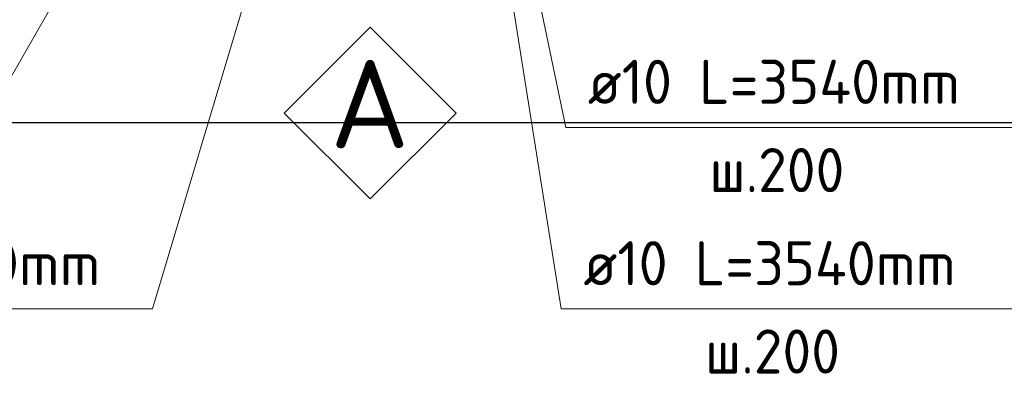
# Model space of a CAD drawing. Header units: millimetres. Extents: x -27380 to 48638, y 46540 to 72525.
# Tile 2 of 106: x -26827 to -25936, y 58532 to 58854. Entities that reach past the tile are written whole.
import ezdxf

# ---------------------------------------------------------------- set-up
doc = ezdxf.new("R2010")
doc.units = ezdxf.units.MM
doc.layers.add('Standard', color=7, linetype='Continuous', lineweight=25)
doc.layers.add('Арм.стержн. вертикальными 1', color=22, linetype='Continuous', lineweight=35)
doc.layers.add('Арм.стержн. вертикальными 2', color=7, linetype='Continuous', lineweight=35, true_color=0x006e00)
doc.layers.add('Арм.стержн.Стяжки', color=7, linetype='Continuous', lineweight=35, true_color=0x501e0f)
doc.styles.add('ISOCPEUR', font='ISOCPEUR')

# ---------------------------------------------------------------- blocks, each defined once
blk = doc.blocks.new('СЛОЖНЫЙ_ОБЪЕКТ_3')
at = {"layer": 'Standard', "color": 7, "linetype": 'Continuous', "lineweight": 13, "transparency": 33554687}
blk.add_lwpolyline([(-26510.34, 58846.69), (-26432.56, 58768.9), (-26510.34, 58691.12), (-26588.13, 58768.9), (-26510.34, 58846.69)], close=True, dxfattribs=at)
at = {"layer": 'Standard', "color": 7, "linetype": 'Continuous', "lineweight": 13, "transparency": 33554687, "insert": (-26546.64, 58777.01), "char_height": 80, "width": 104.7273, "attachment_point": 4, "style": 'ISOCPEUR'}
blk.add_mtext('\\A1;{\\fISOCPEUR|i0|b0;\\H80.000000;\\W1.000000;\\C7;А}\\P', dxfattribs=at)

msp = doc.modelspace()

# ---------------------------------------------------------------- linework, layer by layer
at = {"layer": 'Standard', "color": 7, "linetype": 'Continuous', "lineweight": 25, "transparency": 33554687}
msp.add_lwpolyline([(-26927.09, 59160.42), (-26927.09, 58760.42), (-25277.09, 58760.42), (-25277.09, 59160.42), (-26927.09, 59160.42)], dxfattribs=at)
at = {"layer": 'Арм.стержн. вертикальными 1', "color": 7, "linetype": 'Continuous', "lineweight": 13, "transparency": 33554687}
for p, q in [((-26333.37, 58755.85), (-26387.09, 59015.42)), ((-26337.33, 58591.42), (-26387.09, 58905.42)), ((-26333.37, 58755.85), (-25917.37, 58755.85)), ((-26337.33, 58591.42), (-25921.33, 58591.42))]:
    msp.add_line(p, q, dxfattribs=at)
at = {"layer": 'Арм.стержн. вертикальными 2', "color": 7, "linetype": 'Continuous', "lineweight": 13, "transparency": 33554687}
msp.add_line((-26873.75, 58734.58), (-26774.09, 58908.42), dxfattribs=at)
at = {"layer": 'Арм.стержн.Стяжки', "color": 7, "linetype": 'Continuous', "lineweight": 13, "transparency": 33554687}
for p, q in [((-26707.33, 58591.42), (-26597.09, 58960.42)), ((-27071.33, 58591.42), (-26707.33, 58591.42))]:
    msp.add_line(p, q, dxfattribs=at)

# ---------------------------------------------------------------- block references
at = {"layer": 'Standard', "color": 7, "linetype": 'Continuous', "lineweight": 13, "transparency": 33554687}
msp.add_blockref('СЛОЖНЫЙ_ОБЪЕКТ_3', (0, 0), dxfattribs=at)

# ---------------------------------------------------------------- texts
at = {"layer": 'Арм.стержн. вертикальными 1', "color": 7, "linetype": 'Continuous', "lineweight": 25, "transparency": 33554687, "char_height": 40, "attachment_point": 7, "style": 'ISOCPEUR'}
for s, insert, width in [('\\W0.96;ø10 L=3540mm ', (-26313.37, 58777.19), 395.0198), ('\\W0.95;ш.200 ', (-26203.37, 58697.19), 174.9328), ('\\W0.96;ø10 L=3540mm ', (-26317.33, 58612.76), 395.0199), ('\\W0.95;ш.200 ', (-26207.33, 58532.76), 174.9328)]:
    msp.add_mtext(s, dxfattribs=dict(at, insert=insert, width=width))
at = {"layer": 'Арм.стержн.Стяжки', "color": 7, "linetype": 'Continuous', "lineweight": 25, "transparency": 33554687, "insert": (-27051.33, 58612.76), "char_height": 40, "width": 343.3686, "attachment_point": 7, "style": 'ISOCPEUR'}
msp.add_mtext('\\W0.98;ø8 L=290mm ', dxfattribs=at)

doc.saveas('drawing.dxf')
